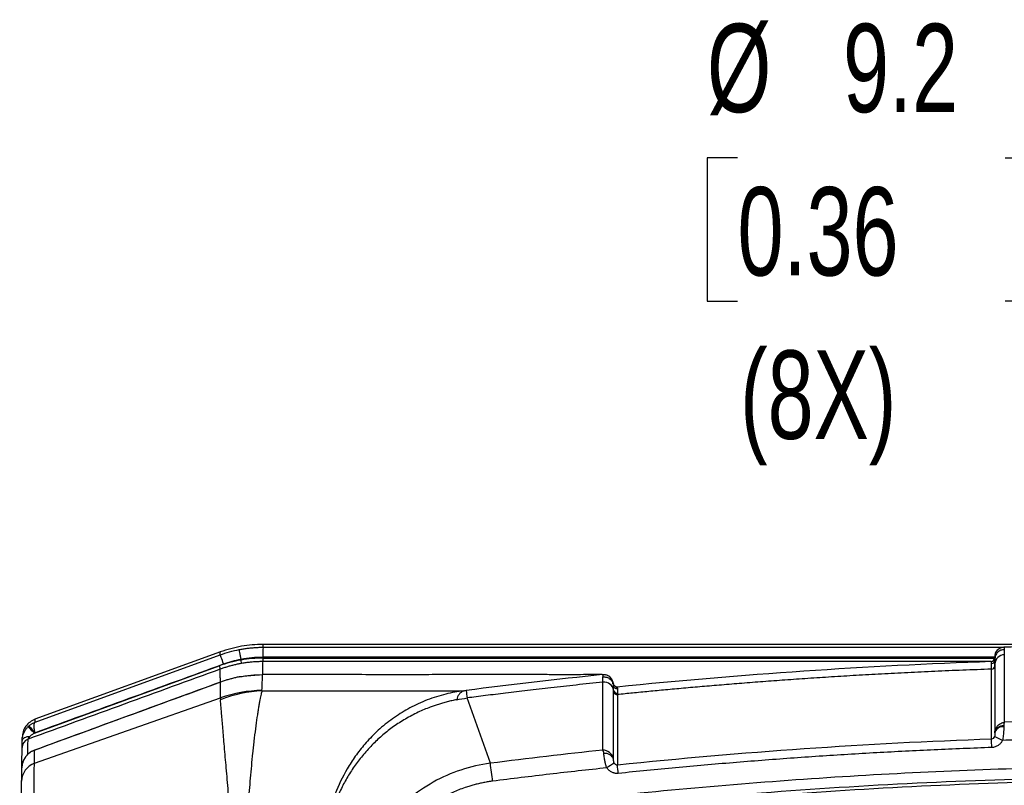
# Model space of a CAD drawing. Header units: millimetres. Extents: x 19 to 819, y 19 to 629.
# Tile 36 of 54: x 414 to 484, y 261 to 316. Entities that reach past the tile are written whole.
import ezdxf

# ---------------------------------------------------------------- set-up
doc = ezdxf.new("R2010")
doc.units = ezdxf.units.MM
doc.header["$LTSCALE"] = 3
doc.layers.add('DIMENSIONS', color=140, linetype='Continuous', lineweight=25)
doc.styles.add('SLDTEXTSTYLE0', font='TXT', dxfattribs={"width": 0.7})
doc.dimstyles.new('SLDDIMSTYLE4', dxfattribs={"dimtxt": 6.474023, "dimasz": 9.906, "dimexe": 0, "dimexo": 0.0625, "dimgap": 1.618506, "dimtad": 0, "dimtih": 1, "dimtoh": 1, "dimrnd": 1e-09, "dimzin": 12, "dimdsep": 46, "dimtxsty": 'SLDTEXTSTYLE0', "dimsah": 1, "dimcen": 0, "dimadec": 0, "dimazin": 3, "dimtfac": 1, "dimtofl": 0, "dimtmove": 0, "dimatfit": 3, "dimfxl": 0, "dimfrac": 2, "dimtolj": 1, "dimtzin": 12, "dimarcsym": 0})

# ---------------------------------------------------------------- blocks, each defined once
blk = doc.blocks.new('_D_8')
at = {"layer": 'DIMENSIONS'}
for p, q in [((465.291, 306.193), (463.117, 306.193)), ((463.117, 306.193), (463.117, 295.904)), ((484.529, 306.193), (486.703, 306.193)), ((486.703, 306.193), (486.703, 295.904)), ((510.308, 296.792), (493.639, 296.792)), ((521.819, 253.834), (510.308, 296.792)), ((463.117, 295.904), (465.291, 295.904)), ((486.703, 295.904), (484.529, 295.904))]:
    blk.add_line(p, q, dxfattribs=at)
blk.add_solid([(521.819, 253.834), (520.727, 263.797), (517.783, 263.008)], dxfattribs=at)
at = {"layer": 'DIMENSIONS', "char_height": 6.35, "attachment_point": 1, "style": 'SLDTEXTSTYLE0'}
for s, insert in [('%%c', (463.096, 315.828)), ('9.2', (472.871, 315.828)), ('0.36', (465.291, 304.09)), ('(8X)', (465.473, 292.351))]:
    blk.add_mtext(s, dxfattribs=dict(at, insert=insert))

msp = doc.modelspace()

# ---------------------------------------------------------------- linework, layer by layer
for p, q in [((431.202, 271.024), (484.432, 271.024)), ((497.485, 271.235), (431.211, 271.235)), ((428.136, 270.694), (414.819, 265.847)), ((414.822, 265.635), (428.132, 270.482)), ((431.183, 270.325), (483.755, 270.325)), ((431.209, 270.243), (483.754, 270.243)), ((483.799, 270.281), (483.778, 270.172)), ((484.456, 270.482), (484.456, 265.635)), ((414.774, 264.852), (428.047, 269.686)), ((429.622, 270.106), (429.622, 270.172)), ((483.513, 269.993), (431.202, 269.993)), ((483.776, 270.183), (483.778, 270.172)), ((483.777, 269.824), (483.777, 267.337)), ((483.777, 269.686), (483.777, 267.317)), ((431.176, 269.055), (429.477, 268.888)), ((456.391, 268.258), (456.379, 268.297)), ((456.564, 268.166), (456.389, 268.31)), ((456.593, 268.163), (456.617, 268.165)), ((456.596, 268.163), (456.621, 268.165)), ((414.783, 262.688), (428.157, 267.382)), ((431.144, 267.896), (445.606, 267.896)), ((447.533, 262.688), (445.861, 267.382)), ((483.777, 267.337), (483.777, 264.886)), ((483.777, 267.317), (483.777, 264.852)), ((414.757, 263.616), (414.796, 263.632)), ((414.76, 263.606), (414.796, 263.632))]:
    msp.add_line(p, q)
at = {"flags": 128}
for points in [[(428.372, 269.824), (428.326, 269.95), (428.282, 270.072), (428.241, 270.184), (428.205, 270.282), (428.175, 270.364), (428.153, 270.426), (428.138, 270.466), (428.132, 270.482)], [(431.167, 269.057), (431.175, 269.057), (431.176, 269.055)], [(455.573, 269.057), (455.714, 269.057), (455.786, 269.046)], [(428.144, 268.517), (428.144, 268.517), (428.145, 268.515)], [(456.556, 268.167), (456.571, 268.165), (456.596, 268.163)], [(414.774, 264.852), (414.687, 264.941), (414.602, 265.027), (414.524, 265.106), (414.455, 265.176), (414.399, 265.233), (414.356, 265.277), (414.329, 265.304), (414.318, 265.315)], [(414.388, 265.379), (414.397, 265.367), (414.423, 265.338), (414.463, 265.292), (414.515, 265.23), (414.579, 265.156), (414.652, 265.072), (414.73, 264.981), (414.811, 264.886)], [(414.447, 264.609), (414.336, 264.597), (414.232, 264.578), (414.138, 264.55), (414.057, 264.516), (413.991, 264.476), (413.942, 264.431), (413.911, 264.382), (413.901, 264.332)], [(483.557, 263.819), (483.554, 263.917), (483.55, 264.012), (483.547, 264.103), (483.544, 264.187), (483.542, 264.262), (483.539, 264.328), (483.537, 264.381), (483.536, 264.421)], [(414.358, 263.38), (414.364, 263.382), (414.365, 263.381)]]:
    msp.add_lwpolyline(points, dxfattribs=at)
for centre, radius, start, end in [((437.733, 270.492), 6.552, 175.33976, 181.46299), ((484.455, 270.325), 0.7, 91.86411, 180.01139), ((428.896, 270.184), 2.313, 355.28177, 1.47507), ((483.504, 270.243), 0.25, 271.99499, 0.01173), ((484.455, 269.804), 0.678, 89.9389, 178.2364), ((890.824, 438.163), 492.491, 200.00435, 200.03343), ((483.535, 269.693), 0.242, 270.05678, 358.241), ((455.643, 268.361), 0.701, 3.16384, 46.63312), ((455.705, 267.832), 0.69, 8.43487, 96.79825), ((431.471, 259.01), 8.891, 92.11125, 111.98376), ((431.237, 258.854), 9.067, 90.68576, 109.85854), ((445.969, 267.113), 0.863, 114.8927, 170.4926), ((466.003, 270.006), 20.312, 185.89359, 187.42295), ((456.631, 267.868), 0.247, 188.74698, 276.65255), ((456.633, 267.967), 0.247, 188.00419, 276.4314), ((484.354, 264.798), 0.584, 84.38946, 171.29582), ((484.343, 264.743), 0.576, 83.08898, 169.08837), ((475.734, 247.199), 19.166, 63.37389, 65.28103), ((414.544, 263.811), 0.65, 109.97593, 179.2403), ((455.808, 262.786), 0.606, 16.78423, 101.16002), ((415.252, 261.38), 1.389, 109.69041, 179.1241), ((55.45, 211.761), 395.376, 7.21259, 7.4006), ((468.329, 243.981), 22.182, 122.43239, 124.06547), ((233.428, 238.912), 224.481, 5.89263, 6.04637)]:
    msp.add_arc(centre, radius, start, end)
for points, knots in [([(431.209, 271.235), (430.684, 271.212), (429.634, 271.165), (428.632, 270.85), (428.13, 270.692)], [0, 0, 0, 0, 0.4999994, 1, 1, 1, 1]), ([(429.488, 270.858), (429.582, 270.876), (429.771, 270.911), (430.056, 270.952), (430.343, 270.984), (430.629, 271.007), (430.916, 271.022), (431.107, 271.023), (431.202, 271.024)], [0, 0, 0, 0, 0.1671684, 0.3342434, 0.5011439, 0.6677897, 0.8341012, 1, 1, 1, 1]), ([(431.202, 271.024), (431.203, 271.064), (431.205, 271.146), (431.207, 271.219), (431.208, 271.229), (431.209, 271.235)], [0, 0, 0, 0, 0.312241, 0.647833, 1, 1, 1, 1]), ([(431.209, 271.235), (431.209, 271.235), (431.209, 271.235), (431.209, 271.235), (431.209, 271.235)], [0, 0, 0, 0, 0.990664, 1, 1, 1, 1]), ([(497.36, 271.234), (495.851, 271.229), (492.891, 271.219), (488.582, 271.146), (485.782, 271.064), (484.432, 271.024)], [0, 0, 0, 0, 0.3501102, 0.6867701, 1, 1, 1, 1]), ([(484.432, 271.024), (484.435, 271.023), (484.44, 271.022), (484.445, 271.007), (484.45, 270.984), (484.453, 270.952), (484.455, 270.911), (484.455, 270.876), (484.455, 270.858)], [0, 0, 0, 0, 0.165899, 0.33221, 0.498856, 0.665757, 0.832832, 1, 1, 1, 1]), ([(429.622, 270.172), (429.606, 270.251), (429.589, 270.337), (429.557, 270.503), (429.541, 270.583), (429.515, 270.716), (429.505, 270.769), (429.491, 270.839), (429.488, 270.856), (429.488, 270.858)], [0, 0, 0, 0, 0.25, 0.25, 0.5, 0.5, 0.75, 0.75, 1, 1, 1, 1]), ([(484.455, 270.858), (484.369, 270.847), (484.19, 270.822), (483.964, 270.661), (483.823, 270.466), (483.805, 270.328), (483.799, 270.281)], [0, 0, 0, 0, 0.268981, 0.559182, 0.849384, 1, 1, 1, 1]), ([(429.665, 269.86), (429.579, 269.845), (429.406, 269.813), (429.149, 269.756), (428.893, 269.692), (428.638, 269.62), (428.384, 269.54), (428.216, 269.481), (428.133, 269.451)], [0, 0, 0, 0, 0.1650398, 0.3308283, 0.4972931, 0.6643606, 0.8319551, 1, 1, 1, 1]), ([(429.665, 269.86), (429.664, 269.862), (429.66, 269.888), (429.643, 269.983), (429.632, 270.049), (429.622, 270.106)], [0, 0, 0, 0, 0.5, 0.5, 1, 1, 1, 1]), ([(431.202, 269.993), (431.099, 269.992), (430.894, 269.99), (430.585, 269.974), (430.278, 269.947), (429.97, 269.911), (429.766, 269.877), (429.665, 269.86)], [0, 0, 0, 0, 0.199312, 0.399075, 0.599182, 0.799526, 1, 1, 1, 1]), ([(431.187, 269.054), (431.188, 269.089), (431.19, 269.223), (431.193, 269.417), (431.196, 269.641), (431.199, 269.838), (431.201, 269.941), (431.202, 269.993)], [0, 0, 0, 0, 0.080577, 0.30269, 0.517616, 0.750053, 1, 1, 1, 1]), ([(483.536, 269.86), (483.536, 269.874), (483.536, 269.903), (483.534, 269.935), (483.531, 269.962), (483.526, 269.98), (483.521, 269.991), (483.516, 269.993), (483.513, 269.993)], [0, 0, 0, 0, 0.167068, 0.334058, 0.500908, 0.667556, 0.833941, 1, 1, 1, 1]), ([(483.536, 269.86), (483.594, 269.862), (483.661, 269.888), (483.754, 269.983), (483.778, 270.049), (483.778, 270.106)], [0, 0, 0, 0, 0.5, 0.5, 1, 1, 1, 1]), ([(483.536, 269.451), (483.536, 269.481), (483.536, 269.54), (483.536, 269.62), (483.536, 269.692), (483.536, 269.756), (483.536, 269.813), (483.536, 269.845), (483.536, 269.86)], [0, 0, 0, 0, 0.168038, 0.335628, 0.502694, 0.66916, 0.834953, 1, 1, 1, 1]), ([(483.777, 269.686), (483.777, 269.716), (483.777, 269.777), (483.777, 269.858), (483.778, 269.932), (483.778, 269.998), (483.778, 270.057), (483.778, 270.09), (483.778, 270.106)], [0, 0, 0, 0, 0.166911, 0.333531, 0.500005, 0.666479, 0.833095, 1, 1, 1, 1]), ([(428.138, 268.508), (428.137, 268.541), (428.136, 268.7), (428.135, 268.943), (428.134, 269.238), (428.133, 269.378), (428.133, 269.451)], [0, 0, 0, 0, 0.074555, 0.354338, 0.66282, 1, 1, 1, 1]), ([(429.487, 268.892), (429.396, 268.874), (429.215, 268.836), (428.945, 268.769), (428.676, 268.694), (428.409, 268.611), (428.232, 268.548), (428.144, 268.517)], [0, 0, 0, 0, 0.198282, 0.39752, 0.59762, 0.79848, 1, 1, 1, 1]), ([(448.007, 269.057), (447.885, 269.057), (447.636, 269.057), (447.245, 269.057), (446.832, 269.057), (446.272, 269.057), (445.559, 269.056), (444.405, 269.056), (442.884, 269.055), (441.026, 269.055), (439.023, 269.055), (437.186, 269.056), (435.555, 269.056), (434.365, 269.057), (433.419, 269.057), (432.87, 269.057), (432.638, 269.057)], [0, 0, 0, 0, 0.0295943, 0.0603695, 0.0923253, 0.1254612, 0.1877476, 0.2500251, 0.3728652, 0.4999232, 0.6135308, 0.7499562, 0.8346329, 0.9045368, 0.959661, 1, 1, 1, 1]), ([(455.442, 269.057), (455.423, 269.057), (455.38, 269.057), (455.296, 269.057), (455.182, 269.057), (455.028, 269.056), (454.826, 269.056), (454.456, 269.056), (453.879, 269.055), (453.025, 269.055), (452.031, 269.055), (451.051, 269.056), (450.164, 269.056), (449.499, 269.057), (448.785, 269.057), (448.278, 269.057), (448.007, 269.057)], [0, 0, 0, 0, 0.026837, 0.059607, 0.098312, 0.142947, 0.193514, 0.250008, 0.384899, 0.499882, 0.616623, 0.749938, 0.812234, 0.87454, 0.932882, 1, 1, 1, 1]), ([(455.621, 268.892), (455.704, 268.901), (455.794, 268.895), (455.974, 268.845), (456.063, 268.8), (456.215, 268.676), (456.278, 268.598), (456.362, 268.43), (456.385, 268.341), (456.391, 268.258)], [0, 0, 0, 0, 0.25, 0.25, 0.5, 0.5, 0.75, 0.75, 1, 1, 1, 1]), ([(455.624, 268.517), (455.623, 268.548), (455.623, 268.611), (455.623, 268.694), (455.622, 268.769), (455.622, 268.836), (455.622, 268.874), (455.621, 268.892)], [0, 0, 0, 0, 0.201525, 0.402387, 0.602486, 0.801723, 1, 1, 1, 1]), ([(456.39, 268.291), (456.369, 268.438), (456.335, 268.666), (456.057, 268.97), (455.843, 269.026), (455.734, 269.055)], [0, 0, 0, 0, 0.471875, 0.731452, 1, 1, 1, 1]), ([(483.536, 269.451), (482.846, 269.426), (481.488, 269.377), (479.482, 269.292), (477.536, 269.201), (475.652, 269.103), (473.828, 269), (472.065, 268.892), (470.362, 268.781), (468.721, 268.667), (467.14, 268.551), (465.62, 268.434), (464.161, 268.315), (462.763, 268.197), (461.425, 268.079), (460.148, 267.963), (458.931, 267.848), (457.775, 267.736), (457.025, 267.66), (456.66, 267.623)], [0, 0, 0, 0, 0.076781, 0.151318, 0.22361, 0.293657, 0.36146, 0.427018, 0.490331, 0.551399, 0.610222, 0.666801, 0.721135, 0.773225, 0.823069, 0.870669, 0.916024, 0.959134, 1, 1, 1, 1]), ([(428.145, 268.515), (426.081, 267.76), (421.619, 266.127), (417.156, 264.493), (414.757, 263.615)], [0, 0, 0, 0, 0.462322, 1, 1, 1, 1]), ([(428.157, 267.382), (428.155, 267.468), (428.153, 267.651), (428.149, 267.928), (428.146, 268.224), (428.145, 268.416), (428.144, 268.517)], [0, 0, 0, 0, 0.2083918, 0.4445225, 0.7083919, 1, 1, 1, 1]), ([(455.624, 268.517), (454.98, 268.449), (453.734, 268.317), (451.925, 268.116), (450.237, 267.921), (448.671, 267.734), (447.226, 267.556), (446.303, 267.438), (445.861, 267.382)], [0, 0, 0, 0, 0.197488, 0.382648, 0.555479, 0.715981, 0.864155, 1, 1, 1, 1]), ([(456.388, 267.933), (456.388, 267.96), (456.389, 268.014), (456.389, 268.086), (456.39, 268.151), (456.39, 268.21), (456.391, 268.242), (456.391, 268.258)], [0, 0, 0, 0, 0.201065, 0.40139, 0.601184, 0.800653, 1, 1, 1, 1]), ([(456.665, 268.031), (456.606, 268.025), (456.533, 268.043), (456.425, 268.132), (456.395, 268.2), (456.391, 268.258)], [0, 0, 0, 0, 0.5, 0.5, 1, 1, 1, 1]), ([(456.621, 268.165), (456.626, 268.164), (456.635, 268.163), (456.646, 268.151), (456.655, 268.133), (456.661, 268.106), (456.665, 268.073), (456.665, 268.045), (456.665, 268.031)], [0, 0, 0, 0, 0.1662866, 0.3327777, 0.4994345, 0.6662173, 0.833086, 1, 1, 1, 1]), ([(429.904, 255.785), (429.934, 256.304), (429.966, 256.828), (430.032, 257.895), (430.068, 258.439), (430.126, 259.278), (430.146, 259.562), (430.188, 260.14), (430.211, 260.434), (430.281, 261.32), (430.332, 261.919), (430.416, 262.818), (430.445, 263.118), (430.492, 263.563), (430.508, 263.712), (430.539, 263.995), (430.556, 264.139), (430.607, 264.574), (430.644, 264.872), (430.719, 265.456), (430.757, 265.735), (430.811, 266.113), (430.829, 266.232), (430.863, 266.455), (430.879, 266.558), (430.912, 266.764), (430.93, 266.864), (430.964, 267.057), (430.981, 267.149), (431.03, 267.404), (431.06, 267.546), (431.109, 267.765), (431.129, 267.843), (431.144, 267.896)], [0, 0, 0, 0, 0.125, 0.125, 0.25, 0.25, 0.3125, 0.3125, 0.375, 0.375, 0.5, 0.5, 0.5625, 0.5625, 0.59375, 0.59375, 0.625, 0.625, 0.6875, 0.6875, 0.75, 0.75, 0.78125, 0.78125, 0.8125, 0.8125, 0.84375, 0.84375, 0.875, 0.875, 0.9375, 0.9375, 1, 1, 1, 1]), ([(431.128, 267.92), (431.129, 267.916), (431.13, 267.908), (431.139, 267.9), (431.144, 267.896)], [0, 0, 0, 0, 0.498654, 1, 1, 1, 1]), ([(445.606, 267.896), (445.197, 267.843), (444.766, 267.764), (443.886, 267.546), (443.437, 267.405), (442.564, 267.067), (442.14, 266.87), (441.561, 266.56), (441.381, 266.457), (441.015, 266.233), (440.831, 266.114), (440.285, 265.736), (439.93, 265.456), (439.272, 264.874), (438.974, 264.575), (438.579, 264.14), (438.455, 263.996), (438.222, 263.713), (438.105, 263.564), (437.772, 263.118), (437.57, 262.819), (437.017, 261.919), (436.721, 261.321), (436.36, 260.435), (436.253, 260.14), (436.067, 259.562), (435.986, 259.278), (435.778, 258.439), (435.683, 257.895), (435.559, 256.828), (435.531, 256.304), (435.532, 255.785)], [0, 0, 0, 0, 0.0625, 0.0625, 0.125, 0.125, 0.1875, 0.1875, 0.21875, 0.21875, 0.25, 0.25, 0.3125, 0.3125, 0.375, 0.375, 0.40625, 0.40625, 0.4375, 0.4375, 0.5, 0.5, 0.625, 0.625, 0.6875, 0.6875, 0.75, 0.75, 0.875, 0.875, 1, 1, 1, 1]), ([(445.606, 267.896), (445.638, 267.9), (445.702, 267.908), (445.766, 267.916), (445.798, 267.92)], [0, 0, 0, 0, 0.5013463, 1, 1, 1, 1]), ([(456.387, 267.831), (456.387, 267.848), (456.388, 267.883), (456.388, 267.916), (456.388, 267.933)], [0, 0, 0, 0, 0.50171, 1, 1, 1, 1]), ([(456.665, 268.031), (456.665, 268.015), (456.664, 267.984), (456.664, 267.929), (456.663, 267.866), (456.662, 267.798), (456.661, 267.747), (456.661, 267.721)], [0, 0, 0, 0, 0.201271, 0.401983, 0.602059, 0.801422, 1, 1, 1, 1]), ([(429.111, 256.148), (429.1, 256.268), (429.078, 256.501), (429.046, 256.836), (429.018, 257.143), (428.993, 257.421), (428.97, 257.67), (428.951, 257.89), (428.909, 258.361), (428.848, 259.054), (428.767, 259.987), (428.69, 260.873), (428.615, 261.741), (428.543, 262.559), (428.474, 263.347), (428.412, 264.074), (428.36, 264.741), (428.309, 265.34), (428.258, 265.884), (428.218, 266.35), (428.192, 266.689), (428.17, 266.93), (428.154, 267.113), (428.146, 267.207), (428.143, 267.255)], [0, 0, 0, 0, 0.023083, 0.044485, 0.064156, 0.082048, 0.098123, 0.112345, 0.124688, 0.189852, 0.248648, 0.312709, 0.373815, 0.436281, 0.498362, 0.563378, 0.623963, 0.685367, 0.749294, 0.814553, 0.874662, 0.913623, 0.955469, 1, 1, 1, 1]), ([(445.118, 267.255), (445.001, 267.232), (444.772, 267.185), (444.435, 267.104), (444.111, 267.017), (443.8, 266.923), (443.503, 266.825), (443.013, 266.648), (442.312, 266.35), (441.43, 265.884), (440.587, 265.34), (439.813, 264.74), (439.089, 264.073), (438.421, 263.346), (437.811, 262.558), (437.28, 261.739), (436.812, 260.871), (436.426, 259.985), (436.104, 259.052), (435.9, 258.26), (435.763, 257.547), (435.667, 256.901), (435.632, 256.415), (435.613, 256.148)], [0, 0, 0, 0, 0.022576, 0.044509, 0.065771, 0.086336, 0.10618, 0.125282, 0.185423, 0.250728, 0.314676, 0.376113, 0.436726, 0.501772, 0.563861, 0.62635, 0.68746, 0.751541, 0.810309, 0.875458, 0.907137, 0.94882, 1, 1, 1, 1]), ([(413.901, 264.332), (413.902, 264.365), (413.904, 264.433), (413.917, 264.536), (413.938, 264.643), (413.969, 264.753), (414.014, 264.875), (414.082, 265.014), (414.182, 265.169), (414.271, 265.264), (414.318, 265.315)], [0, 0, 0, 0, 0.092257, 0.188305, 0.288252, 0.392123, 0.499858, 0.644934, 0.81205, 1, 1, 1, 1]), ([(414.825, 265.849), (414.699, 265.791), (414.442, 265.672), (414.146, 265.356), (413.945, 264.972), (413.917, 264.69), (413.904, 264.552)], [0, 0, 0, 0, 0.244206, 0.5, 0.755794, 1, 1, 1, 1]), ([(414.388, 265.379), (414.407, 265.395), (414.449, 265.43), (414.518, 265.479), (414.591, 265.525), (414.691, 265.581), (414.769, 265.613), (414.822, 265.635)], [0, 0, 0, 0, 0.152059, 0.3189563, 0.5001382, 0.6607254, 1, 1, 1, 1]), ([(414.811, 264.886), (414.793, 265.002), (414.779, 265.103), (414.761, 265.281), (414.757, 265.357), (414.76, 265.543), (414.782, 265.615), (414.822, 265.635)], [0, 0, 0, 0, 0.25, 0.25, 0.5, 0.5, 1, 1, 1, 1]), ([(483.777, 264.886), (483.778, 264.912), (483.78, 264.965), (483.794, 265.047), (483.819, 265.132), (483.857, 265.22), (483.909, 265.307), (483.972, 265.386), (484.064, 265.475), (484.185, 265.555), (484.328, 265.613), (484.417, 265.628), (484.456, 265.635)], [0, 0, 0, 0, 0.069613, 0.144984, 0.226065, 0.312622, 0.404199, 0.500105, 0.583682, 0.749682, 0.890328, 1, 1, 1, 1]), ([(484.412, 265.315), (484.413, 265.289), (484.413, 265.24), (484.413, 265.161), (484.412, 265.084), (484.41, 265.008), (484.407, 264.934), (484.401, 264.827), (484.388, 264.683), (484.363, 264.504), (484.336, 264.388), (484.324, 264.332)], [0, 0, 0, 0, 0.096375, 0.187795, 0.273999, 0.354803, 0.430097, 0.49983, 0.677335, 0.844022, 1, 1, 1, 1]), ([(484.456, 265.635), (484.45, 265.619), (484.441, 265.594), (484.431, 265.555), (484.421, 265.512), (484.413, 265.458), (484.412, 265.404), (484.411, 265.379)], [0, 0, 0, 0, 0.245598, 0.413702, 0.500326, 0.766374, 1, 1, 1, 1]), ([(413.901, 264.332), (413.901, 264.352), (413.902, 264.393), (413.902, 264.441), (413.903, 264.482), (413.903, 264.513), (413.903, 264.536), (413.904, 264.55), (413.904, 264.551), (413.904, 264.552)], [0, 0, 0, 0, 0.142899, 0.285779, 0.428643, 0.571493, 0.714334, 0.857169, 1, 1, 1, 1]), ([(414.322, 264.421), (414.323, 264.423), (414.336, 264.443), (414.38, 264.509), (414.412, 264.556), (414.447, 264.609)], [0, 0, 0, 0, 0.5, 0.5, 1, 1, 1, 1]), ([(414.447, 264.609), (414.469, 264.641), (414.508, 264.681), (414.62, 264.765), (414.692, 264.81), (414.774, 264.852)], [0, 0, 0, 0, 0.5, 0.5, 1, 1, 1, 1]), ([(483.749, 264.609), (483.729, 264.556), (483.699, 264.509), (483.625, 264.443), (483.581, 264.423), (483.536, 264.421)], [0, 0, 0, 0, 0.5, 0.5, 1, 1, 1, 1]), ([(483.777, 264.852), (483.777, 264.81), (483.777, 264.765), (483.769, 264.682), (483.761, 264.642), (483.749, 264.609)], [0, 0, 0, 0, 0.5, 0.5, 1, 1, 1, 1]), ([(510.684, 264.332), (510.008, 264.354), (508.656, 264.397), (506.628, 264.448), (504.601, 264.49), (502.573, 264.521), (500.545, 264.542), (498.517, 264.553), (496.49, 264.553), (494.462, 264.542), (492.434, 264.521), (490.407, 264.49), (488.379, 264.448), (486.351, 264.397), (484.999, 264.354), (484.324, 264.332)], [0, 0, 0, 0, 0.076945, 0.15388, 0.230805, 0.307723, 0.384636, 0.461546, 0.538454, 0.615364, 0.692277, 0.769195, 0.84612, 0.923055, 1, 1, 1, 1]), ([(413.894, 263.819), (413.894, 263.822), (413.894, 263.826), (413.894, 263.846), (413.895, 263.876), (413.895, 263.917), (413.896, 263.992), (413.898, 264.121), (413.9, 264.261), (413.901, 264.332)], [0, 0, 0, 0, 0.0999221, 0.198609, 0.2973573, 0.3974611, 0.5001635, 0.7470045, 1, 1, 1, 1]), ([(414.307, 263.323), (414.309, 263.461), (414.316, 264.005), (414.319, 264.244), (414.322, 264.421)], [0, 0, 0, 0, 0.254379, 1, 1, 1, 1]), ([(484.324, 264.332), (484.308, 264.303), (484.278, 264.245), (484.222, 264.165), (484.159, 264.092), (484.088, 264.026), (484.005, 263.963), (483.908, 263.906), (483.795, 263.86), (483.678, 263.829), (483.597, 263.822), (483.557, 263.819)], [0, 0, 0, 0, 0.1024279, 0.2026494, 0.3017205, 0.400734, 0.5007848, 0.6253285, 0.750292, 0.8755053, 1, 1, 1, 1]), ([(413.875, 262.357), (413.878, 262.63), (413.887, 263.319), (413.892, 263.631), (413.894, 263.819)], [0, 0, 0, 0, 0.396198, 1, 1, 1, 1]), ([(414.358, 263.38), (414.329, 263.354), (414.273, 263.303), (414.2, 263.221), (414.136, 263.14), (414.083, 263.061), (414.04, 262.986), (413.983, 262.874), (413.926, 262.723), (413.884, 262.534), (413.878, 262.415), (413.875, 262.357)], [0, 0, 0, 0, 0.098488, 0.191287, 0.278034, 0.358475, 0.432456, 0.499908, 0.678232, 0.844888, 1, 1, 1, 1]), ([(414.365, 263.381), (414.302, 263.322), (414.175, 263.203), (414.031, 262.984), (413.927, 262.743), (413.898, 262.575), (413.884, 262.49)], [0, 0, 0, 0, 0.250458, 0.500714, 0.750215, 1, 1, 1, 1]), ([(414.796, 263.632), (414.758, 263.617), (414.693, 263.593), (414.617, 263.556), (414.54, 263.513), (414.455, 263.459), (414.389, 263.406), (414.358, 263.38)], [0, 0, 0, 0, 0.241248, 0.409307, 0.500331, 0.766186, 1, 1, 1, 1]), ([(414.796, 263.632), (414.725, 263.606), (414.579, 263.552), (414.438, 263.439), (414.365, 263.381)], [0, 0, 0, 0, 0.484972, 1, 1, 1, 1]), ([(455.69, 263.38), (455.689, 263.397), (455.685, 263.432), (455.675, 263.481), (455.664, 263.527), (455.645, 263.581), (455.632, 263.611), (455.623, 263.632)], [0, 0, 0, 0, 0.152233, 0.319131, 0.50014, 0.665638, 1, 1, 1, 1]), ([(456.388, 262.961), (456.374, 263.077), (456.335, 263.176), (456.232, 263.344), (456.167, 263.414), (455.953, 263.578), (455.785, 263.631), (455.623, 263.632)], [0, 0, 0, 0, 0.25, 0.25, 0.5, 0.5, 1, 1, 1, 1]), ([(455.904, 262.357), (455.891, 262.391), (455.864, 262.46), (455.83, 262.568), (455.799, 262.681), (455.772, 262.797), (455.747, 262.925), (455.724, 263.069), (455.704, 263.23), (455.695, 263.328), (455.69, 263.38)], [0, 0, 0, 0, 0.09173, 0.187542, 0.287571, 0.391847, 0.500286, 0.641643, 0.80877, 1, 1, 1, 1]), ([(483.557, 263.819), (482.868, 263.794), (481.489, 263.743), (479.421, 263.654), (477.353, 263.554), (475.287, 263.443), (473.221, 263.321), (471.156, 263.189), (469.092, 263.046), (467.029, 262.892), (464.966, 262.727), (462.904, 262.552), (460.843, 262.365), (458.782, 262.169), (457.409, 262.029), (456.723, 261.958)], [0, 0, 0, 0, 0.076946, 0.153881, 0.230806, 0.307724, 0.384636, 0.461546, 0.538454, 0.615363, 0.692276, 0.769194, 0.846119, 0.923054, 1, 1, 1, 1]), ([(414.951, 250.632), (414.933, 251.348), (414.916, 252.067), (414.885, 253.481), (414.87, 254.17), (414.849, 255.18), (414.843, 255.512), (414.831, 256.167), (414.825, 256.491), (414.808, 257.431), (414.799, 258.022), (414.783, 259.13), (414.777, 259.651), (414.768, 260.574), (414.765, 260.982), (414.764, 261.512), (414.765, 261.675), (414.766, 261.966), (414.767, 262.095), (414.772, 262.434), (414.777, 262.594), (414.783, 262.688)], [0, 0, 0, 0, 0.125, 0.125, 0.25, 0.25, 0.3125, 0.3125, 0.375, 0.375, 0.5, 0.5, 0.625, 0.625, 0.75, 0.75, 0.8125, 0.8125, 0.875, 0.875, 1, 1, 1, 1]), ([(436.409, 223.912), (436.41, 224.164), (436.413, 224.668), (436.428, 225.425), (436.452, 226.182), (436.486, 226.939), (436.529, 227.696), (436.581, 228.453), (436.643, 229.211), (436.784, 230.722), (437.065, 232.979), (437.543, 235.72), (438.085, 238.189), (438.563, 240.028), (438.986, 241.484), (439.321, 242.563), (439.68, 243.646), (440.008, 244.573), (440.253, 245.255), (440.358, 245.688), (440.397, 246.004), (440.411, 246.341), (440.414, 246.796), (440.412, 247.797), (440.413, 248.936), (440.411, 250.075), (440.413, 250.797), (440.485, 251.706), (440.705, 252.837), (441.172, 254.147), (441.842, 255.377), (442.689, 256.493), (443.701, 257.463), (444.845, 258.27), (446.1, 258.889), (447.214, 259.239), (447.992, 259.391), (448.456, 259.453), (448.804, 259.495), (449.176, 259.54), (449.64, 259.599), (450.452, 259.696), (454.119, 260.133), (460.534, 260.808), (469.474, 261.547), (478.425, 262.081), (487.389, 262.412), (500.844, 262.603), (518.789, 262.147), (534.628, 260.84), (543.447, 259.83), (545.071, 259.634), (545.999, 259.521), (546.697, 259.441), (547.388, 259.324), (548.29, 259.095), (549.379, 258.684), (550.595, 257.996), (551.692, 257.127), (552.647, 256.102), (553.43, 254.941), (554.03, 253.676), (554.36, 252.557), (554.52, 251.64), (554.588, 250.944), (554.599, 250.241), (554.593, 249.512), (554.595, 248.337), (554.594, 247.279), (554.595, 246.364), (554.611, 246.008), (554.657, 245.656), (554.738, 245.307), (554.851, 244.965), (555.022, 244.507), (555.31, 243.701), (555.695, 242.543), (556.266, 240.685), (556.895, 238.341), (557.412, 235.97), (557.758, 234.058), (557.984, 232.615), (558.174, 231.171), (558.33, 229.724), (558.451, 228.274), (558.537, 226.822), (558.589, 225.368), (558.595, 224.397), (558.598, 223.912)], [0, 0, 0, 0, 0.004235, 0.00847, 0.012708, 0.016947, 0.021189, 0.025434, 0.029684, 0.033938, 0.050911, 0.067844, 0.080621, 0.093332, 0.099726, 0.106081, 0.112296, 0.118868, 0.122594, 0.124451, 0.12632, 0.127933, 0.13012, 0.133944, 0.144746, 0.149238, 0.153057, 0.156866, 0.164525, 0.172315, 0.180123, 0.18794, 0.195737, 0.203561, 0.211348, 0.219139, 0.223071, 0.224641, 0.226996, 0.228957, 0.23092, 0.234844, 0.242692, 0.292908, 0.343081, 0.393239, 0.443406, 0.49361, 0.619073, 0.744512, 0.760201, 0.768048, 0.771971, 0.775896, 0.779827, 0.78373, 0.791501, 0.799276, 0.807102, 0.814885, 0.822704, 0.830506, 0.838306, 0.842208, 0.846104, 0.850044, 0.85399, 0.858342, 0.869771, 0.871743, 0.873713, 0.875738, 0.877688, 0.879725, 0.881784, 0.885898, 0.894082, 0.902273, 0.918521, 0.934797, 0.942982, 0.951147, 0.959298, 0.967439, 0.975575, 0.98371, 0.991851, 1, 1, 1, 1]), ([(447.533, 262.688), (446.807, 262.594), (446.099, 262.431), (444.733, 261.978), (444.073, 261.688), (442.802, 260.976), (442.208, 260.564), (441.111, 259.642), (440.604, 259.13), (439.682, 258.008), (439.28, 257.415), (438.585, 256.17), (438.292, 255.517), (437.816, 254.154), (437.64, 253.462), (437.403, 252.061), (437.343, 251.351), (437.34, 250.632)], [0, 0, 0, 0, 0.125, 0.125, 0.25, 0.25, 0.375, 0.375, 0.5, 0.5, 0.625, 0.625, 0.75, 0.75, 0.875, 0.875, 1, 1, 1, 1]), ([(456.433, 262.703), (456.416, 262.736), (456.405, 262.779), (456.391, 262.868), (456.389, 262.916), (456.388, 262.961)], [0, 0, 0, 0, 0.5, 0.5, 1, 1, 1, 1]), ([(456.66, 262.558), (456.616, 262.551), (456.571, 262.563), (456.492, 262.614), (456.457, 262.655), (456.433, 262.703)], [0, 0, 0, 0, 0.5, 0.5, 1, 1, 1, 1]), ([(413.862, 261.401), (413.864, 261.487), (413.866, 261.659), (413.869, 261.902), (413.872, 262.136), (413.874, 262.283), (413.875, 262.357)], [0, 0, 0, 0, 0.250003, 0.5, 0.749997, 1, 1, 1, 1]), ([(437.159, 223.911), (437.161, 225.659), (437.24, 227.408), (437.544, 230.884), (437.77, 232.613), (438.371, 236.055), (438.747, 237.767), (439.422, 240.302), (439.666, 241.142), (440.06, 242.395), (440.196, 242.812), (440.406, 243.435), (440.478, 243.643), (440.623, 244.057), (440.696, 244.26), (440.848, 244.685), (440.929, 244.908), (441.033, 245.279), (441.065, 245.409), (441.115, 245.685), (441.131, 245.823), (441.162, 246.216), (441.163, 246.46), (441.162, 246.807), (441.162, 246.919), (441.162, 247.147), (441.162, 247.26), (441.163, 247.83), (441.163, 248.285), (441.163, 248.968), (441.163, 249.196), (441.163, 249.538), (441.163, 249.652), (441.163, 249.883), (441.162, 249.997), (441.161, 250.333), (441.163, 250.55), (441.179, 250.97), (441.196, 251.174), (441.269, 251.794), (441.348, 252.206), (441.572, 253.023), (441.717, 253.43), (442.066, 254.211), (442.27, 254.583), (442.733, 255.299), (442.994, 255.643), (443.564, 256.283), (443.87, 256.577), (444.527, 257.117), (444.878, 257.364), (445.617, 257.804), (445.999, 257.992), (446.787, 258.308), (447.194, 258.437), (447.821, 258.583), (448.033, 258.624), (448.298, 258.665), (448.351, 258.673), (448.43, 258.683), (448.456, 258.686), (448.512, 258.694), (448.543, 258.697), (448.687, 258.715), (448.803, 258.73), (449.845, 258.859), (450.772, 258.971), (455.406, 259.513), (459.121, 259.894), (466.556, 260.55), (470.276, 260.824), (481.441, 261.491), (488.892, 261.724), (500.082, 261.757), (503.815, 261.714), (511.277, 261.524), (515.004, 261.376), (526.175, 260.775), (533.606, 260.163), (541.949, 259.237), (543.339, 259.078), (544.729, 258.911), (545.308, 258.84), (545.423, 258.826), (545.657, 258.798), (545.775, 258.784), (546.124, 258.743), (546.35, 258.716), (546.791, 258.655), (547.004, 258.619), (547.422, 258.532), (547.63, 258.479), (548.243, 258.301), (548.641, 258.151), (549.415, 257.791), (549.79, 257.579), (550.499, 257.104), (550.833, 256.84), (551.46, 256.265), (551.755, 255.95), (552.288, 255.282), (552.527, 254.929), (552.95, 254.191), (553.135, 253.804), (553.443, 253.004), (553.564, 252.595), (553.744, 251.765), (553.803, 251.343), (553.835, 250.807), (553.839, 250.701), (553.845, 250.48), (553.846, 250.366), (553.848, 250.024), (553.846, 249.791), (553.844, 249.436), (553.844, 249.316), (553.844, 249.08), (553.844, 248.963), (553.844, 248.611), (553.845, 247.906), (553.845, 247.201), (553.845, 246.672), (553.845, 246.614), (553.845, 246.494), (553.846, 246.428), (553.849, 246.234), (553.855, 246.101), (553.877, 245.83), (553.894, 245.692), (553.941, 245.411), (553.974, 245.266), (554.088, 244.853), (554.181, 244.607), (554.31, 244.26), (554.351, 244.149), (554.43, 243.928), (554.47, 243.812), (554.827, 242.785), (555.121, 241.867), (555.936, 239.102), (556.388, 237.242), (557.115, 233.489), (557.39, 231.596), (557.666, 228.733), (557.735, 227.775), (557.827, 225.85), (557.849, 224.881), (557.848, 223.912)], [0, 0, 0, 0, 0.03125, 0.03125, 0.0625, 0.0625, 0.09375, 0.09375, 0.109375, 0.109375, 0.117187, 0.117187, 0.121094, 0.121094, 0.125, 0.125, 0.128906, 0.128906, 0.130859, 0.130859, 0.132812, 0.132812, 0.136719, 0.136719, 0.138672, 0.138672, 0.140625, 0.140625, 0.148437, 0.148437, 0.152344, 0.152344, 0.154297, 0.154297, 0.15625, 0.15625, 0.160156, 0.160156, 0.164062, 0.164062, 0.171875, 0.171875, 0.179687, 0.179687, 0.1875, 0.1875, 0.195312, 0.195312, 0.203125, 0.203125, 0.210937, 0.210937, 0.21875, 0.21875, 0.226562, 0.226562, 0.230469, 0.230469, 0.231445, 0.231445, 0.231934, 0.231934, 0.232422, 0.232422, 0.234375, 0.234375, 0.25, 0.25, 0.3125, 0.3125, 0.375, 0.375, 0.5, 0.5, 0.5625, 0.5625, 0.625, 0.625, 0.75, 0.75, 0.765625, 0.773437, 0.773437, 0.775391, 0.775391, 0.777344, 0.777344, 0.78125, 0.78125, 0.785156, 0.785156, 0.789062, 0.789062, 0.796875, 0.796875, 0.804687, 0.804687, 0.8125, 0.8125, 0.820312, 0.820312, 0.828125, 0.828125, 0.835937, 0.835937, 0.84375, 0.84375, 0.851562, 0.851562, 0.853516, 0.853516, 0.855469, 0.855469, 0.859375, 0.859375, 0.861328, 0.861328, 0.863281, 0.863281, 0.867187, 0.875, 0.875, 0.875977, 0.875977, 0.876953, 0.876953, 0.878906, 0.878906, 0.880859, 0.880859, 0.882812, 0.882812, 0.886719, 0.886719, 0.888672, 0.888672, 0.890625, 0.890625, 0.90625, 0.90625, 0.9375, 0.9375, 0.96875, 0.96875, 0.984375, 0.984375, 1, 1, 1, 1]), ([(455.904, 262.357), (455.219, 262.283), (453.85, 262.136), (451.798, 261.902), (449.747, 261.659), (448.381, 261.487), (447.698, 261.401)], [0, 0, 0, 0, 0.250003, 0.5, 0.749997, 1, 1, 1, 1]), ([(456.723, 261.958), (456.691, 261.956), (456.628, 261.952), (456.532, 261.958), (456.439, 261.975), (456.347, 262.003), (456.215, 262.06), (456.051, 262.166), (455.953, 262.293), (455.904, 262.357)], [0, 0, 0, 0, 0.1003915, 0.1993743, 0.2982447, 0.3983036, 0.5008065, 0.7473153, 1, 1, 1, 1]), ([(413.722, 250.65), (413.723, 250.757), (413.726, 250.972), (413.73, 251.293), (413.734, 251.613), (413.738, 251.932), (413.743, 252.25), (413.749, 252.777), (413.759, 253.505), (413.771, 254.424), (413.783, 255.316), (413.798, 256.459), (413.815, 257.79), (413.83, 258.935), (413.84, 259.713), (413.847, 260.221), (413.853, 260.65), (413.857, 260.956), (413.859, 261.166), (413.861, 261.309), (413.862, 261.371), (413.862, 261.401)], [0, 0, 0, 0, 0.021055, 0.042052, 0.063007, 0.083936, 0.104855, 0.125779, 0.188269, 0.250491, 0.313259, 0.375718, 0.500222, 0.625384, 0.687744, 0.749967, 0.812551, 0.875134, 0.916734, 0.958298, 1, 1, 1, 1]), ([(449.461, 258.552), (449.592, 258.568), (449.724, 258.584), (449.855, 258.6), (450.307, 258.655), (450.76, 258.71), (451.212, 258.763), (452.118, 258.87), (453.023, 258.974), (453.929, 259.075), (455.742, 259.277), (457.556, 259.466), (459.372, 259.642), (463.005, 259.995), (466.645, 260.298), (470.29, 260.551), (477.58, 261.055), (484.892, 261.357), (492.207, 261.456), (506.839, 261.652), (521.486, 261.032), (536.014, 259.605), (537.83, 259.427), (539.644, 259.236), (541.456, 259.033), (542.362, 258.931), (543.268, 258.826), (544.173, 258.718), (544.625, 258.664), (545.078, 258.61), (545.53, 258.554), (545.982, 258.498), (546.438, 258.453), (546.86, 258.381), (547.705, 258.237), (548.578, 257.946), (549.398, 257.495), (550.219, 257.043), (550.983, 256.431), (551.615, 255.701), (552.246, 254.971), (552.74, 254.128), (553.068, 253.254), (553.396, 252.38), (553.558, 251.481), (553.581, 250.628), (553.586, 250.415), (553.587, 250.192), (553.586, 249.963), (553.586, 249.735), (553.583, 249.502), (553.583, 249.275), (553.583, 248.819), (553.583, 248.362), (553.583, 247.905), (553.583, 247.448), (553.583, 246.992), (553.583, 246.535), (553.583, 246.421), (553.586, 246.309), (553.59, 246.196), (553.595, 246.084), (553.603, 245.971), (553.614, 245.859), (553.636, 245.635), (553.671, 245.413), (553.724, 245.195), (553.83, 244.76), (554.003, 244.347), (554.154, 243.921), (554.229, 243.708), (554.302, 243.497), (554.374, 243.284), (554.447, 243.071), (554.518, 242.858), (554.589, 242.644), (554.869, 241.788), (555.132, 240.922), (555.376, 240.049), (556.35, 236.554), (557.018, 232.926), (557.346, 229.252), (558.001, 221.904), (557.264, 214.381), (555.273, 207.41), (555.024, 206.538), (554.756, 205.676), (554.47, 204.822), (554.327, 204.395), (554.18, 203.971), (554.028, 203.549), (553.876, 203.127), (553.721, 202.701), (553.649, 202.259), (553.576, 201.818), (553.583, 201.364), (553.583, 200.906), (553.583, 200.449), (553.583, 199.993), (553.583, 199.537), (553.583, 199.08), (553.583, 198.623), (553.583, 198.167), (553.583, 197.71), (553.594, 197.269), (553.563, 196.836), (553.502, 195.971), (553.295, 195.07), (552.922, 194.206), (552.549, 193.342), (552.01, 192.521), (551.344, 191.824), (550.677, 191.127), (549.887, 190.557), (549.053, 190.149), (548.636, 189.945), (548.209, 189.781), (547.782, 189.655), (547.354, 189.53), (546.946, 189.445), (546.508, 189.39), (546.399, 189.377), (546.29, 189.363), (546.177, 189.349), (546.065, 189.335), (545.952, 189.321), (545.837, 189.307), (545.609, 189.279), (545.378, 189.25), (545.152, 189.223), (544.7, 189.168), (544.247, 189.113), (543.795, 189.06), (542.89, 188.953), (541.984, 188.849), (541.078, 188.748), (539.266, 188.546), (537.451, 188.357), (535.635, 188.181), (532.002, 187.828), (528.362, 187.525), (524.717, 187.272), (517.427, 186.768), (510.115, 186.466), (502.8, 186.367), (488.169, 186.171), (473.521, 186.791), (458.993, 188.218), (457.177, 188.396), (455.363, 188.587), (453.551, 188.79), (452.645, 188.892), (451.739, 188.997), (450.834, 189.105), (450.382, 189.159), (449.93, 189.214), (449.477, 189.269), (449.025, 189.325), (448.57, 189.37), (448.147, 189.442), (447.303, 189.586), (446.43, 189.877), (445.609, 190.328), (444.788, 190.78), (444.024, 191.392), (443.393, 192.122), (442.761, 192.852), (442.267, 193.695), (441.939, 194.569), (441.611, 195.443), (441.449, 196.343), (441.427, 197.195), (441.421, 197.408), (441.42, 197.631), (441.421, 197.86), (441.422, 198.088), (441.424, 198.321), (441.424, 198.548), (441.424, 199.004), (441.424, 199.461), (441.424, 199.918), (441.424, 200.375), (441.424, 200.831), (441.424, 201.288), (441.424, 201.402), (441.422, 201.514), (441.417, 201.627), (441.412, 201.739), (441.404, 201.852), (441.393, 201.964), (441.372, 202.188), (441.337, 202.41), (441.283, 202.628), (441.177, 203.063), (441.004, 203.476), (440.854, 203.902), (440.778, 204.115), (440.705, 204.326), (440.633, 204.539), (440.56, 204.752), (440.489, 204.965), (440.419, 205.179), (440.138, 206.035), (439.875, 206.901), (439.631, 207.774), (438.657, 211.269), (437.989, 214.897), (437.662, 218.571), (437.006, 225.919), (437.743, 233.442), (439.734, 240.413), (439.983, 241.285), (440.251, 242.148), (440.537, 243.001), (440.68, 243.428), (440.828, 243.852), (440.98, 244.274), (441.131, 244.696), (441.286, 245.122), (441.359, 245.564), (441.431, 246.005), (441.424, 246.459), (441.424, 246.917), (441.424, 247.374), (441.424, 247.83), (441.424, 248.286), (441.424, 248.743), (441.424, 249.2), (441.424, 249.656), (441.424, 250.113), (441.413, 250.554), (441.444, 250.987), (441.505, 251.852), (441.712, 252.753), (442.085, 253.617), (442.458, 254.481), (442.997, 255.302), (443.664, 255.999), (444.33, 256.696), (445.121, 257.266), (445.955, 257.674), (446.788, 258.082), (447.661, 258.328), (448.499, 258.433), (448.604, 258.446), (448.715, 258.46), (448.831, 258.474), (448.946, 258.488), (449.064, 258.503), (449.177, 258.517), (449.271, 258.529), (449.366, 258.54), (449.461, 258.552)], [0.99723, 0.99723, 0.99723, 0.99723, 0.998366, 0.998366, 0.998366, 1.002272, 1.002272, 1.002272, 1.010085, 1.010085, 1.010085, 1.02571, 1.02571, 1.02571, 1.05696, 1.05696, 1.05696, 1.11946, 1.11946, 1.11946, 1.24446, 1.24446, 1.24446, 1.260085, 1.260085, 1.260085, 1.267897, 1.267897, 1.267897, 1.271804, 1.271804, 1.271804, 1.27571, 1.27571, 1.27571, 1.283522, 1.283522, 1.283522, 1.291335, 1.291335, 1.291335, 1.299147, 1.299147, 1.299147, 1.30696, 1.30696, 1.30696, 1.308913, 1.308913, 1.308913, 1.310866, 1.310866, 1.310866, 1.314772, 1.314772, 1.314772, 1.318679, 1.318679, 1.318679, 1.319655, 1.319655, 1.319655, 1.320632, 1.320632, 1.320632, 1.322585, 1.322585, 1.322585, 1.326491, 1.326491, 1.326491, 1.328444, 1.328444, 1.328444, 1.330397, 1.330397, 1.330397, 1.33821, 1.33821, 1.33821, 1.36946, 1.36946, 1.36946, 1.43196, 1.43196, 1.43196, 1.439772, 1.439772, 1.439772, 1.443679, 1.443679, 1.443679, 1.447585, 1.447585, 1.447585, 1.451491, 1.451491, 1.451491, 1.455397, 1.455397, 1.455397, 1.459304, 1.459304, 1.459304, 1.46321, 1.46321, 1.46321, 1.471022, 1.471022, 1.471022, 1.478835, 1.478835, 1.478835, 1.486647, 1.486647, 1.486647, 1.490554, 1.490554, 1.490554, 1.49446, 1.49446, 1.49446, 1.495437, 1.495437, 1.495437, 1.496413, 1.496413, 1.496413, 1.498366, 1.498366, 1.498366, 1.502272, 1.502272, 1.502272, 1.510085, 1.510085, 1.510085, 1.52571, 1.52571, 1.52571, 1.55696, 1.55696, 1.55696, 1.61946, 1.61946, 1.61946, 1.74446, 1.74446, 1.74446, 1.760085, 1.760085, 1.760085, 1.767897, 1.767897, 1.767897, 1.771804, 1.771804, 1.771804, 1.77571, 1.77571, 1.77571, 1.783522, 1.783522, 1.783522, 1.791335, 1.791335, 1.791335, 1.799147, 1.799147, 1.799147, 1.80696, 1.80696, 1.80696, 1.808913, 1.808913, 1.808913, 1.810866, 1.810866, 1.810866, 1.814772, 1.814772, 1.814772, 1.818679, 1.818679, 1.818679, 1.819655, 1.819655, 1.819655, 1.820632, 1.820632, 1.820632, 1.822585, 1.822585, 1.822585, 1.826491, 1.826491, 1.826491, 1.828444, 1.828444, 1.828444, 1.830397, 1.830397, 1.830397, 1.83821, 1.83821, 1.83821, 1.86946, 1.86946, 1.86946, 1.93196, 1.93196, 1.93196, 1.939772, 1.939772, 1.939772, 1.943679, 1.943679, 1.943679, 1.947585, 1.947585, 1.947585, 1.951491, 1.951491, 1.951491, 1.955397, 1.955397, 1.955397, 1.959304, 1.959304, 1.959304, 1.96321, 1.96321, 1.96321, 1.971022, 1.971022, 1.971022, 1.978835, 1.978835, 1.978835, 1.986647, 1.986647, 1.986647, 1.99446, 1.99446, 1.99446, 1.995437, 1.995437, 1.995437, 1.996413, 1.996413, 1.996413, 1.99723, 1.99723, 1.99723, 1.99723]), ([(447.698, 261.401), (447.592, 261.387), (447.38, 261.358), (447.065, 261.302), (446.751, 261.236), (446.441, 261.16), (446.132, 261.074), (445.624, 260.915), (444.929, 260.647), (444.074, 260.217), (443.262, 259.707), (442.251, 258.928), (441.132, 257.781), (440.242, 256.451), (439.678, 255.307), (439.332, 254.416), (439.061, 253.497), (438.89, 252.663), (438.791, 251.925), (438.739, 251.289), (438.733, 250.863), (438.73, 250.65)], [0, 0, 0, 0, 0.0209718, 0.0418949, 0.0627911, 0.0836824, 0.1045907, 0.1255377, 0.1879353, 0.2504754, 0.3128462, 0.3754981, 0.5003553, 0.625069, 0.6873106, 0.7500002, 0.8122849, 0.8749808, 0.9165393, 0.9581714, 1, 1, 1, 1])]:
    msp.add_open_spline(points, degree=3, knots=knots)
for points in [[(428.132, 270.482), (428.132, 270.622), (428.131, 270.693), (428.131, 270.692)], [(428.132, 270.482), (428.571, 270.642), (429.026, 270.768), (429.488, 270.858)], [(429.622, 270.172), (430.134, 270.273), (430.654, 270.325), (431.183, 270.325)], [(431.209, 270.243), (430.676, 270.243), (430.147, 270.198), (429.622, 270.106)], [(483.778, 270.106), (483.778, 270.198), (483.77, 270.243), (483.754, 270.243)], [(484.455, 270.858), (484.455, 270.768), (484.455, 270.642), (484.456, 270.482)], [(414.811, 264.886), (419.332, 266.532), (423.852, 268.178), (428.372, 269.824)], [(429.622, 270.106), (429.084, 270.013), (428.559, 269.873), (428.047, 269.686)], [(428.372, 269.824), (428.782, 269.974), (429.199, 270.089), (429.622, 270.172)], [(483.513, 269.993), (474.54, 269.683), (465.561, 269.072), (456.621, 268.165)], [(483.778, 270.172), (483.778, 270.089), (483.778, 269.974), (483.777, 269.824)], [(428.133, 269.451), (423.529, 267.775), (418.925, 266.098), (414.322, 264.421)], [(429.487, 268.892), (430.038, 269.001), (430.598, 269.057), (431.167, 269.057)], [(431.128, 267.92), (431.148, 268.338), (431.158, 268.717), (431.167, 269.057)], [(432.638, 269.057), (432.149, 269.057), (431.658, 269.057), (431.167, 269.057)], [(455.573, 269.057), (452.31, 268.717), (449.051, 268.338), (445.798, 267.92)], [(455.573, 269.057), (455.543, 269.057), (455.499, 269.057), (455.442, 269.057)], [(455.573, 269.057), (455.605, 269.057), (455.62, 269.001), (455.621, 268.892)], [(483.536, 264.421), (483.535, 266.098), (483.535, 267.775), (483.536, 269.451)], [(428.144, 268.517), (423.695, 266.888), (419.245, 265.26), (414.796, 263.632)], [(455.623, 263.632), (455.621, 265.26), (455.621, 266.888), (455.624, 268.517)], [(456.617, 268.165), (456.619, 268.165), (456.62, 268.165), (456.621, 268.165)], [(428.157, 267.382), (428.144, 267.344), (428.14, 267.302), (428.143, 267.255)], [(445.118, 267.255), (445.359, 267.302), (445.607, 267.344), (445.861, 267.382)], [(456.388, 262.961), (456.385, 264.584), (456.385, 266.207), (456.387, 267.831)], [(456.66, 267.623), (456.658, 265.935), (456.658, 264.246), (456.66, 262.558)], [(456.661, 267.721), (456.66, 267.69), (456.66, 267.658), (456.66, 267.623)], [(414.318, 265.315), (414.341, 265.337), (414.364, 265.358), (414.388, 265.379)], [(414.822, 265.635), (414.824, 265.778), (414.825, 265.849), (414.825, 265.849)], [(484.411, 265.379), (484.412, 265.358), (484.412, 265.337), (484.412, 265.315)], [(510.551, 265.635), (501.856, 265.921), (493.151, 265.921), (484.456, 265.635)], [(414.774, 264.852), (414.786, 264.864), (414.799, 264.875), (414.811, 264.886)], [(483.777, 264.886), (483.777, 264.875), (483.777, 264.864), (483.777, 264.852)], [(483.536, 264.421), (474.56, 264.105), (465.594, 263.483), (456.66, 262.558)], [(414.783, 262.688), (414.788, 263.03), (414.792, 263.345), (414.796, 263.632)], [(455.623, 263.632), (452.923, 263.345), (450.226, 263.03), (447.533, 262.688)]]:
    msp.add_open_spline(points, degree=3)

# ---------------------------------------------------------------- dimensions: what is measured, and where the dimension line sits
at = {"layer": 'DIMENSIONS'}
dim = msp.add_diameter_dim_2p(p1=(524.189, 244.989), p2=(521.819, 253.834), text='<>\\P(8X)', dimstyle='SLDDIMSTYLE4', dxfattribs=at)
dim.commit()
dim.dimension.update_dxf_attribs({"geometry": '_D_8', "text_midpoint": (474.91, 300.137), "dimtype": 163})

doc.saveas('drawing.dxf')
